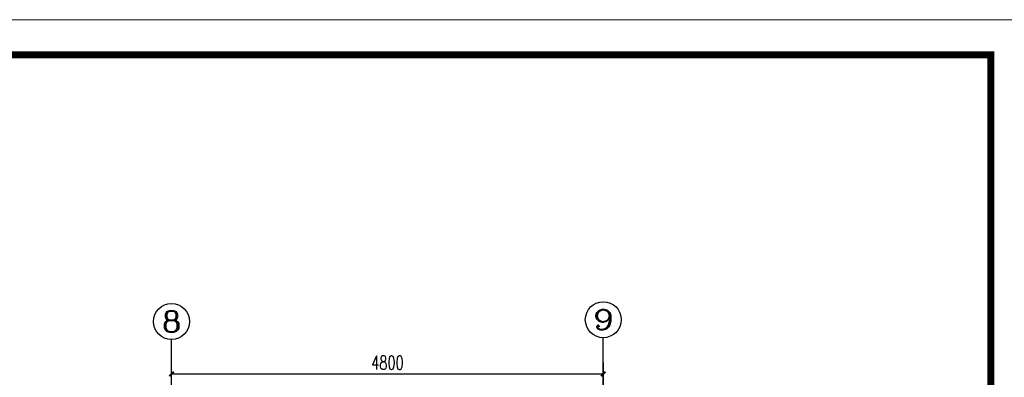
# Model space of a CAD drawing. Extents: x 88237 to 730297, y -11868 to 107702.
# Tile 46 of 51: x 631638 to 642585, y 80827 to 84802. Entities that reach past the tile are written whole.
import ezdxf
from ezdxf.enums import TextEntityAlignment as Align

# ---------------------------------------------------------------- set-up
doc = ezdxf.new("R2010")
doc.units = 0
doc.header["$LTSCALE"] = 1000
doc.header["$MEASUREMENT"] = 0
for name, color, linetype in [('AXIS', 3, 'Continuous'), ('AXIS_TEXT', 7, 'Continuous'), ('PUB_DIM', 3, 'Continuous'), ('图框', 7, 'Continuous')]:
    doc.layers.add(name, color=color, linetype=linetype)
doc.styles.add('_TCH_AXIS', font='COMPLEX', dxfattribs={"bigfont": 'GBCBIG'})
doc.styles.add('_TCH_DIM_T3', font='SIMPLEX', dxfattribs={"width": 0.705882, "bigfont": 'GBCBIG'})
doc.styles.add('COMPLEX', font='COMPLEX')
doc.dimstyles.new('_TCH_ARCH&&50', dxfattribs={"dimtxt": 148.75, "dimasz": 50, "dimexe": 125, "dimexo": 150, "dimgap": 50, "dimtad": 1, "dimdec": 0, "dimzin": 0, "dimdsep": 46, "dimtxsty": '_TCH_DIM_T3', "dimblk": 'ARCHTICK', "dimcen": 0.09, "dimclrt": 7, "dimazin": 2, "dimtfac": 1, "dimtdec": 0, "dimtix": 1, "dimtmove": 2, "dimatfit": 3, "dimfxl": 1, "dimtolj": 1, "dimtzin": 0, "dimarcsym": 0})

# ---------------------------------------------------------------- blocks, each defined once
blk = doc.blocks.new('_ArchTick')
at = {"color": 0, "linetype": 'ByBlock', "const_width": 0.4}
blk.add_lwpolyline([(-0.5, -0.5), (0.5, 0.5)], dxfattribs=at)
blk = doc.blocks.new('*D560')
at = {"layer": 'Defpoints', "color": 0}
for p in [(638127, 80865), (633327, 80168), (638127, 80168)]:
    blk.add_point(p, dxfattribs=at)
at = {"layer": 'PUB_DIM', "color": 0, "lineweight": -2}
for p, q in [((633327, 80318), (633327, 80990)), ((638127, 80318), (638127, 80990)), ((633327, 80865), (638127, 80865))]:
    blk.add_line(p, q, dxfattribs=at)
at = {"layer": 'PUB_DIM', "color": 0, "lineweight": -2, "xscale": 50, "yscale": 50, "zscale": 50, "rotation": 180}
blk.add_blockref('_ArchTick', (633327, 80865), dxfattribs=at)
at = {"layer": 'PUB_DIM', "color": 0, "lineweight": -2, "xscale": 50, "yscale": 50, "zscale": 50}
blk.add_blockref('_ArchTick', (638127, 80865), dxfattribs=at)
at = {"layer": 'PUB_DIM', "color": 7, "insert": (635727, 80990), "char_height": 148.8, "attachment_point": 5, "style": '_TCH_DIM_T3'}
blk.add_mtext('\\A1;4800', dxfattribs=at)
blk = doc.blocks.new('_AXISO')
blk.add_circle((0, 0), 0.5)
at = {"layer": 'AXIS_TEXT', "style": 'COMPLEX', "width": 1.041667}
blk.add_attdef('A', text='', height=0.56, dxfattribs=at).set_placement((-0.25, -0.28), (0.25, -0.28), align=Align.FIT)
blk = doc.blocks.new('d4trtg')
at = {"lineweight": 0}
blk.add_line((653868.4, 3902577.3), (658071.2, 3902577.3), dxfattribs=at)
at = {"lineweight": 0, "const_width": 10}
blk.add_lwpolyline([(654118.6, 3902527.3), (658021.2, 3902527.3), (658021.2, 3899655.4), (654118.6, 3899655.4)], close=True, dxfattribs=at)

msp = doc.modelspace()

# ---------------------------------------------------------------- linework, layer by layer
at = {"layer": 'AXIS'}
for p, q in [((633326.7, 80047.4), (633326.7, 81247.4)), ((638126.7, 80067.3), (638126.7, 81267.3))]:
    msp.add_line(p, q, dxfattribs=at)

# ---------------------------------------------------------------- block references
ref = msp.add_blockref('_AXISO', (638126.7, 81467.3), dxfattribs=dict(at, xscale=400, yscale=400, zscale=400))
ref.add_attrib('A', '9', dxfattribs={"layer": 'AXIS_TEXT', "height": 226.3, "style": '_TCH_AXIS', "width": 1.5}).set_placement((638013.5, 81354.2), (638239.8, 81354.2), align=Align.FIT)
ref = msp.add_blockref('_AXISO', (633326.7, 81447.4), dxfattribs=dict(at, xscale=400, yscale=400, zscale=400))
ref.add_attrib('A', '8', dxfattribs={"layer": 'AXIS_TEXT', "height": 226.3, "style": '_TCH_AXIS', "width": 1.5}).set_placement((633213.5, 81334.3), (633439.8, 81334.3), align=Align.FIT)
at = {"layer": '图框', "xscale": 7.778571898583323, "yscale": 7.778571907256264, "zscale": 7.778571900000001}
msp.add_blockref('d4trtg', (-4476029.2, -30271676.8), dxfattribs=at)

# ---------------------------------------------------------------- dimensions: what is measured, and where the dimension line sits
at = {"layer": 'PUB_DIM'}
dim = msp.add_aligned_dim(p1=(633326.7, 80168), p2=(638126.7, 80168), distance=697.4, dimstyle='_TCH_ARCH&&50', dxfattribs=at)
dim.commit()
dim.dimension.update_dxf_attribs({"geometry": '*D560', "text_midpoint": (635726.7, 80989.9)})

doc.saveas('drawing.dxf')
